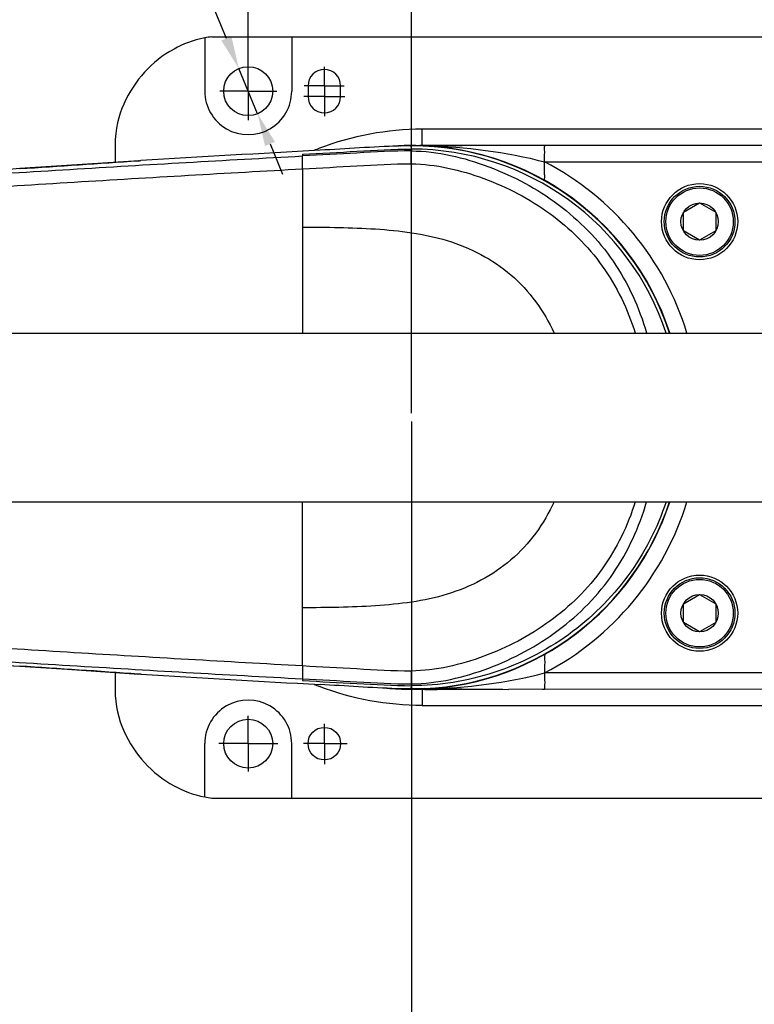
# Model space of a CAD drawing. Header units: millimetres. Extents: x 4086 to 8318, y 123 to 1549.
# Tile 22 of 56: x 6829 to 6896, y 712 to 802. Entities that reach past the tile are written whole.
import ezdxf

# ---------------------------------------------------------------- set-up
doc = ezdxf.new("R2010")
doc.units = ezdxf.units.MM
doc.styles.get("Standard").update_dxf_attribs({"font": 'SourceHanSansCN-Normal.ttf'})
doc.dimstyles.get("Standard").update_dxf_attribs({"dimscale": 6, "dimtxt": 5, "dimasz": 3, "dimexe": 0.18, "dimexo": 0.0625, "dimgap": 0.8, "dimtad": 1, "dimtoh": 1, "dimdec": 1, "dimlfac": 2, "dimzin": 0, "dimdsep": 46, "dimtxsty": 'Standard', "dimcen": 0.09, "dimclrd": 256, "dimclre": 256, "dimclrt": 256, "dimadec": 0, "dimazin": 2, "dimtfac": 1, "dimtdec": 1, "dimtofl": 0, "dimtmove": 0, "dimatfit": 3, "dimfxl": 1, "dimtolj": 1, "dimtzin": 0, "dimarcsym": 0})
doc.dimstyles.new('半径标注', dxfattribs={"dimtxt": 7, "dimasz": 3, "dimexe": 1.25, "dimexo": 0.625, "dimtad": 1, "dimtoh": 1, "dimlfac": 4, "dimdsep": 46, "dimtxsty": 'Standard', "dimcen": 2.5, "dimadec": 0, "dimazin": 0, "dimtfac": 1, "dimtmove": 0, "dimatfit": 3, "dimfxl": 1, "dimarcsym": 0})

# ---------------------------------------------------------------- blocks, each defined once
blk = doc.blocks.new('*D927')
at = {"lineweight": -2}
for p, q in [((6849.958, 795.867), (6849.958, 840.256)), ((6909.958, 795.867), (6909.958, 840.256)), ((6903.958, 839.176), (6855.958, 839.176))]:
    blk.add_line(p, q, dxfattribs=at)
for points in [[(6855.958, 840.176), (6855.958, 838.176), (6849.958, 839.176)], [(6903.958, 838.176), (6903.958, 840.176), (6909.958, 839.176)]]:
    blk.add_solid(points)
at = {"layer": 'Defpoints', "color": 0}
for p in [(6849.958, 839.176), (6849.958, 795.492), (6909.958, 795.492)]:
    blk.add_point(p, dxfattribs=at)
at = {"insert": (6879.958, 847.084), "char_height": 30, "attachment_point": 5}
blk.add_mtext('\\A1;\\A1;{\\H0.2x;120}', dxfattribs=at)
blk = doc.blocks.new('*D929')
at = {"color": 0, "lineweight": -2}
for p, q in [((6763.292, 860.121), (6823.227, 860.121)), ((6847.951, 800.343), (6823.227, 860.121)), ((6850.818, 793.412), (6849.098, 797.571)), ((6851.964, 790.64), (6853.111, 787.868))]:
    blk.add_line(p, q, dxfattribs=at)
at = {"color": 0}
for points in [[(6847.489, 800.152), (6848.413, 800.534), (6849.098, 797.571)], [(6852.426, 790.831), (6851.502, 790.449), (6850.818, 793.412)]]:
    blk.add_solid(points, dxfattribs=at)
at = {"layer": 'Defpoints', "color": 0}
for p in [(6849.098, 797.571), (6850.818, 793.412)]:
    blk.add_point(p, dxfattribs=at)
at = {"color": 0, "insert": (6792.947, 863.991), "char_height": 7, "attachment_point": 5}
blk.add_mtext('{\\H0.714286x;6-%%C9贯通（安装孔）}', dxfattribs=at)
blk = doc.blocks.new('*D930')
at = {"lineweight": -2}
for p, q in [((6864.958, 765.117), (6864.958, 687.547)), ((6929.958, 735.117), (6929.958, 687.547)), ((6870.958, 688.627), (6923.958, 688.627))]:
    blk.add_line(p, q, dxfattribs=at)
for points in [[(6870.958, 689.627), (6870.958, 687.627), (6864.958, 688.627)], [(6923.958, 687.627), (6923.958, 689.627), (6929.958, 688.627)]]:
    blk.add_solid(points)
at = {"layer": 'Defpoints', "color": 0}
for p in [(6864.958, 765.492), (6929.958, 735.492), (6929.958, 688.627)]:
    blk.add_point(p, dxfattribs=at)
at = {"insert": (6897.458, 696.539), "char_height": 30, "attachment_point": 5}
blk.add_mtext('\\A1;\\A1;{\\H0.2x;130}', dxfattribs=at)
blk = doc.blocks.new('*D931')
at = {"lineweight": -2}
for p, q in [((6752.458, 765.867), (6752.458, 813.477)), ((6864.959, 765.868), (6864.959, 813.477)), ((6858.959, 812.397), (6758.458, 812.397))]:
    blk.add_line(p, q, dxfattribs=at)
for points in [[(6758.458, 813.397), (6758.458, 811.397), (6752.458, 812.397)], [(6858.959, 811.397), (6858.959, 813.397), (6864.959, 812.397)]]:
    blk.add_solid(points)
at = {"layer": 'Defpoints', "color": 0}
for p in [(6752.458, 812.397), (6752.458, 765.492), (6864.959, 765.493)]:
    blk.add_point(p, dxfattribs=at)
at = {"insert": (6808.708, 820.306), "char_height": 30, "attachment_point": 5}
blk.add_mtext('\\A1;\\A1;{\\H0.2x;225}', dxfattribs=at)

msp = doc.modelspace()

# ---------------------------------------------------------------- linework, layer by layer
at = {"color": 7, "linetype": 'Continuous'}
for p, q in [((6845.9576, 800.389), (6845.9576, 795.4916)), ((6846.6153, 800.4916), (6925.0817, 800.4916)), ((6853.9576, 800.4916), (6853.9576, 795.4916)), ((6855.4576, 795.9916), (6855.4576, 794.9916)), ((6858.4576, 794.9916), (6858.4576, 795.9916)), ((6908.0234, 791.9904), (6865.9485, 791.9904)), ((6865.9629, 790.503), (6865.9629, 791.9905)), ((6837.7224, 790.4916), (6837.7224, 788.9438)), ((6864.9593, 790.1635), (6864.9444, 790.4539)), ((6866.5708, 790.5023), (6866.1669, 790.5032)), ((6867.0183, 790.4989), (6868.1581, 790.4917)), ((6870.8983, 790.4908), (6868.3366, 790.4908)), ((6869.8979, 790.4881), (6869.6137, 790.488)), ((6870.5792, 790.4892), (6869.8979, 790.4881)), ((6929.4576, 790.4917), (6873.9, 790.4971)), ((6877.1983, 790.4923), (6876.9942, 790.4926)), ((6854.9576, 789.6927), (6854.9576, 789.5332)), ((6864.9593, 790.1636), (6864.9577, 789.9971)), ((6833.2802, 788.6461), (6828.9488, 788.3651)), ((6839.8888, 789.0926), (6833.2802, 788.6461)), ((6839.8622, 789.0908), (6839.8897, 789.0925)), ((6839.8897, 789.0925), (6839.8624, 789.0906)), ((6839.8897, 789.0925), (6839.8888, 789.0926)), ((6839.8897, 789.0925), (6839.9635, 789.0971)), ((6839.9635, 789.0971), (6840.0378, 789.1017)), ((6840.0378, 789.1017), (6840.097, 789.1053)), ((6877.2046, 788.9919), (6929.9576, 788.9916)), ((6854.9578, 788.3502), (6854.9574, 782.9919)), ((6889.9724, 784.3491), (6891.4576, 785.2066)), ((6891.4576, 785.2066), (6892.9429, 784.3491)), ((6889.9724, 782.6341), (6889.9724, 784.3491)), ((6892.9429, 784.3491), (6892.9429, 782.6341)), ((6854.958, 782.9919), (6854.9575, 773.2427)), ((6891.4576, 781.7766), (6889.9724, 782.6341)), ((6892.9429, 782.6341), (6891.4576, 781.7766)), ((6764.5624, 773.2416), (6914.9576, 773.2416)), ((6764.5623, 757.7416), (6914.9576, 757.7416)), ((6854.9575, 747.9915), (6854.9575, 757.7405)), ((6889.9724, 748.3491), (6891.4576, 749.2066)), ((6891.4576, 749.2066), (6892.9429, 748.3491)), ((6854.9575, 742.633), (6854.9576, 747.9912)), ((6889.9724, 746.6341), (6889.9724, 748.3491)), ((6892.9429, 748.3491), (6892.9429, 746.6341)), ((6891.4576, 745.7766), (6889.9724, 746.6341)), ((6892.9429, 746.6341), (6891.4576, 745.7766)), ((6828.9488, 742.6181), (6833.3056, 742.3354)), ((6833.3056, 742.3354), (6839.8888, 741.8906)), ((6837.7224, 742.0394), (6837.7224, 740.4916)), ((6839.8897, 741.8907), (6839.8622, 741.8924)), ((6839.8897, 741.8907), (6839.8628, 741.8926)), ((6839.8888, 741.8906), (6839.8897, 741.8907)), ((6840.1122, 741.8769), (6839.8897, 741.8907)), ((6929.9576, 741.9916), (6877.2046, 741.9913)), ((6854.9576, 741.45), (6854.9576, 741.2905)), ((6864.9426, 740.5542), (6864.9593, 740.8197)), ((6864.9585, 740.8195), (6864.9585, 740.9862)), ((6863.7077, 740.5421), (6863.6169, 740.5452)), ((6863.7076, 740.5334), (6863.7076, 740.5753)), ((6864.8395, 740.4919), (6864.8796, 740.4918)), ((6864.8796, 740.4918), (6864.9428, 740.4917)), ((6865.9629, 740.4802), (6865.9629, 738.9972)), ((6866.2073, 740.48), (6866.2863, 740.4801)), ((6866.2076, 740.586), (6866.2076, 740.5334)), ((6866.2077, 740.48), (6866.5708, 740.4809)), ((6868.3379, 740.4924), (6870.899, 740.4924)), ((6869.8979, 740.4954), (6870.4492, 740.4948)), ((6929.4576, 740.4915), (6873.9, 740.4861)), ((6877.0051, 740.4907), (6877.1983, 740.491)), ((6865.9626, 738.9973), (6908.0294, 738.9973)), ((6845.9575, 730.5941), (6845.9575, 735.4909)), ((6853.9576, 730.4916), (6853.9576, 735.4916)), ((6846.6149, 730.4915), (6925.0817, 730.4916))]:
    msp.add_line(p, q, dxfattribs=at)
for p, q in [((6849.9576, 795.4916), (6849.9576, 798.127)), ((6856.9576, 795.9916), (6856.9576, 797.742)), ((6856.9576, 795.9916), (6855.0983, 795.9916)), ((6856.9576, 795.9916), (6856.9576, 793.1992)), ((6856.9576, 795.9916), (6858.7941, 795.9916)), ((6849.9576, 795.4916), (6847.3409, 795.4916)), ((6849.9576, 795.4916), (6849.9576, 792.8142)), ((6849.9576, 795.4916), (6852.5766, 795.4916)), ((6856.9576, 794.9916), (6855.079, 794.9916)), ((6856.9576, 794.9916), (6858.8326, 794.9916)), ((6849.9576, 735.4916), (6849.9576, 738.0596)), ((6856.9576, 735.4916), (6856.9576, 737.3281)), ((6849.9576, 735.4916), (6847.2572, 735.4916)), ((6849.9576, 735.4916), (6852.6662, 735.4916)), ((6849.9576, 735.4916), (6849.9576, 732.9393)), ((6856.9576, 735.4916), (6855.0339, 735.4916)), ((6856.9576, 735.4916), (6856.9576, 733.5938))]:
    msp.add_line(p, q)
msp.add_lwpolyline([(6768.7696, 744.0236), (6774.7239, 744.5024), (6794.4873, 744.395), (6828.9488, 742.6181)], dxfattribs=at)
msp.add_lwpolyline([(6856.9576, 735.4916), (6859.057, 735.4916)])
for centre, radius in [((6849.9576, 795.4916), 2.25), ((6891.4576, 783.4916), 3.5), ((6891.4576, 783.4916), 3.25), ((6891.4576, 783.4916), 3.1), ((6891.4576, 783.4916), 1.715), ((6891.4576, 747.4916), 3.5), ((6891.4576, 747.4916), 3.25), ((6891.4576, 747.4916), 3.1), ((6891.4576, 747.4916), 1.715), ((6849.9576, 735.4916), 2.25), ((6856.9576, 735.4916), 1.5)]:
    msp.add_circle(centre, radius, dxfattribs=at)
for centre, radius, start, end in [((6847.7489, 790.8705), 9.6879, 96.722092, 100.658365), ((6856.9576, 795.9916), 1.5, 0, 180), ((6849.9576, 795.4916), 4, 179.99056, 0), ((6856.9576, 794.9916), 1.5, 180, 0), ((6864.9576, 765.4916), 25, 18.116667, 93.939039), ((6864.9576, 765.4916), 24.9895, 18.088121, 93.923154), ((6864.9576, 765.4916), 24.9793, 91.934646, 93.145337), ((6864.9576, 765.4916), 24.9686, 18.085048, 92.310927), ((6864.8112, 782.8527), 7.6358, 95.23619, 96.469508), ((6866.1565, 713.2933), 77.21, 89.904351, 90.314861), ((6869.5418, 1057.7532), 267.2652, 269.776418, 270.015416), ((7018.3643, -2156.1016), 2950.597, 93.1434913, 93.4637713), ((6865.9833, 765.5079), 26.4849, 110.98172, 112.131705), ((6864.9593, 765.4929), 24.6706, 18.313272, 90.000012), ((6710.8145, 2647.2054), 1862.5907, 273.6364119, 273.9728691), ((6864.9576, 765.4916), 26.5, 17.005141, 62.473996), ((6864.9576, 765.4916), 24.9686, 272.868581, 341.890981), ((6864.9576, 765.4916), 24.9895, 272.867186, 341.901676), ((6864.9576, 765.4916), 25, 272.865984, 341.86362), ((6864.9576, 765.4916), 26.5, 297.525985, 342.99483), ((6710.6395, -1118.9052), 1865.2793, 86.0274662, 86.3634494), ((7018.3638, 3687.0788), 2950.591, 266.536308, 266.8564975), ((6865.988, 765.4836), 26.4944, 247.880665, 249.021196), ((6864.9576, 765.4916), 25, 264.859163, 269.729264), ((6864.9576, 765.4916), 24.9895, 266.920957, 267.132814), ((6865.1103, 785.754), 45.2005, 268.221631, 269.787378), ((6864.9405, 765.4877), 24.9339, 270.004955, 272.913084), ((6864.9635, 773.0749), 32.5833, 269.963651, 270.584011), ((6864.9667, 773.2081), 32.7164, 270.575982, 271.374818), ((6864.9257, 774.5746), 34.0835, 271.388754, 272.155548), ((6869.6448, 449.1539), 291.3415, 90.006119, 90.225364), ((6849.9576, 735.4916), 4, 0, 180.009483), ((6847.7489, 740.1127), 9.6879, 259.341635, 263.277908)]:
    msp.add_arc(centre, radius, start, end, dxfattribs=at)
for points, knots in [([(6845.9571, 800.3913), (6844.8796, 800.1881), (6842.8149, 799.3581), (6840.2956, 797.3684), (6838.4079, 794.4918), (6837.7158, 792.0337), (6837.7221, 790.4916)], [0, 0, 0, 0, 0.2118487, 0.4788856, 0.7459224, 1, 1, 1, 1]), ([(6864.113, 790.4565), (6864.099, 790.4541), (6864.0043, 790.4557), (6863.9106, 790.45), (6863.8308, 790.4472)], [0, 0, 0, 0, 0.1507557, 1, 1, 1, 1]), ([(6877.2051, 788.992), (6877.2053, 789.1834), (6877.1939, 789.5253), (6877.2343, 790.0281), (6877.1531, 790.2559), (6877.2362, 790.4917), (6877.1981, 790.4919)], [0, 0, 0, 0, 0.3827889, 0.7070848, 0.9238095, 1, 1, 1, 1]), ([(6769.3647, 786.5183), (6772.9246, 786.2364), (6780.0732, 786.0822), (6790.7837, 786.1879), (6801.4932, 786.4669), (6815.7556, 787.179), (6833.5694, 788.3274), (6847.8266, 789.1458), (6854.9576, 789.5329)], [0, 0, 0, 0, 0.1250226, 0.2500495, 0.3750516, 0.5000386, 0.7499744, 1, 1, 1, 1]), ([(6854.9576, 788.3506), (6854.9516, 788.5044), (6854.9469, 788.7799), (6854.9257, 789.155), (6854.9582, 789.371), (6854.9311, 789.5149), (6854.9576, 789.5331)], [0, 0, 0, 0, 0.390041, 0.707789, 0.918528, 1, 1, 1, 1]), ([(6854.9576, 789.6925), (6856.6239, 789.7845), (6859.9562, 789.9581), (6863.2905, 790.1624), (6864.9593, 790.1636)], [0, 0, 0, 0, 0.5000037, 1, 1, 1, 1]), ([(6864.9577, 789.9971), (6863.2891, 790.0114), (6859.9554, 789.7848), (6856.6236, 789.6232), (6854.9576, 789.533)], [0, 0, 0, 0, 0.5000364, 1, 1, 1, 1]), ([(6864.9388, 788.8116), (6864.9418, 789.0919), (6864.9713, 789.4839), (6864.9329, 789.8849), (6864.9576, 789.9972)], [0, 0, 0, 0, 0.7090043, 1, 1, 1, 1]), ([(6864.9576, 789.9972), (6867.3767, 789.974), (6872.2003, 788.8256), (6878.668, 785.3726), (6883.87, 780.0901), (6885.902, 775.5806), (6886.5823, 773.2545)], [0, 0, 0, 0, 0.2496783, 0.499917, 0.7498736, 1, 1, 1, 1]), ([(6854.9575, 788.3506), (6856.6223, 788.4433), (6859.9475, 788.6069), (6863.2755, 788.8327), (6864.9388, 788.8116)], [0, 0, 0, 0, 0.5005891, 1, 1, 1, 1]), ([(6864.9388, 788.8116), (6867.2105, 788.7827), (6871.7482, 787.7179), (6877.863, 784.5259), (6882.8398, 779.6336), (6884.8522, 775.4344), (6885.5412, 773.2564)], [0, 0, 0, 0, 0.2490517, 0.4997783, 0.7495811, 1, 1, 1, 1]), ([(6877.2053, 787.2859), (6877.1627, 787.3099), (6877.2608, 787.547), (6877.1763, 787.8609), (6877.2156, 788.4033), (6877.2093, 788.7856), (6877.2051, 788.9916)], [0, 0, 0, 0, 0.0861212, 0.3167825, 0.6376676, 1, 1, 1, 1]), ([(6770.988, 785.1464), (6774.4887, 784.9367), (6781.503, 784.8554), (6792.0126, 784.9897), (6802.5148, 785.3032), (6816.5, 786.0296), (6833.974, 787.1545), (6847.96, 787.9591), (6854.9578, 788.3496)], [0, 0, 0, 0, 0.1251496, 0.250145, 0.3751218, 0.5000645, 0.7498824, 1, 1, 1, 1]), ([(6854.9574, 782.992), (6857.1895, 782.9927), (6861.6457, 782.933), (6868.3362, 782.1427), (6874.4589, 779.0067), (6877.1585, 775.265), (6878.0795, 773.2465)], [0, 0, 0, 0, 0.2508238, 0.5013585, 0.7506801, 1, 1, 1, 1]), ([(6878.08, 757.7378), (6877.1591, 755.7192), (6874.4596, 751.9771), (6868.3368, 748.8406), (6861.646, 748.0502), (6857.1896, 747.9904), (6854.9574, 747.9912)], [0, 0, 0, 0, 0.2493199, 0.4986414, 0.7491761, 1, 1, 1, 1]), ([(6885.5418, 757.7285), (6884.8528, 755.5503), (6882.8407, 751.3506), (6877.8638, 746.4578), (6871.7488, 743.2655), (6867.2107, 742.2005), (6864.9388, 742.1716)], [0, 0, 0, 0, 0.2504244, 0.5002168, 0.7509441, 1, 1, 1, 1]), ([(6864.9585, 740.9862), (6867.3787, 741.0124), (6872.2059, 742.1537), (6878.6732, 745.6164), (6883.8763, 750.9013), (6885.906, 755.4138), (6886.5868, 757.7409)], [0, 0, 0, 0, 0.2496975, 0.4999506, 0.7498733, 1, 1, 1, 1]), ([(6888.3791, 757.7385), (6887.5747, 755.3075), (6885.1801, 750.6672), (6879.6266, 745.1855), (6872.6747, 741.6476), (6867.5191, 740.8203), (6864.9585, 740.8195)], [0, 0, 0, 0, 0.2499922, 0.4999893, 0.7500084, 1, 1, 1, 1]), ([(6854.9578, 742.6336), (6847.9601, 743.0241), (6833.9744, 743.8287), (6816.5007, 744.9535), (6802.5158, 745.6799), (6792.0137, 745.9934), (6781.5044, 746.1278), (6774.4902, 746.0465), (6770.9897, 745.8369)], [0, 0, 0, 0, 0.2501179, 0.499936, 0.624879, 0.7498558, 0.8748514, 1, 1, 1, 1]), ([(6769.3468, 744.4606), (6772.9076, 744.7407), (6780.0572, 744.9035), (6790.7701, 744.7948), (6801.4818, 744.5169), (6815.7472, 743.8046), (6833.5648, 742.6563), (6847.825, 741.8368), (6854.9576, 741.45)], [0, 0, 0, 0, 0.1250214, 0.2500483, 0.3750506, 0.5000378, 0.749974, 1, 1, 1, 1]), ([(6877.2053, 743.6973), (6877.248, 743.7212), (6877.1512, 743.3747), (6877.2339, 743.1543), (6877.1939, 742.5681), (6877.2083, 742.1976), (6877.2051, 741.9916)], [0, 0, 0, 0, 0.0860803, 0.3168311, 0.6375934, 1, 1, 1, 1]), ([(6854.9576, 742.6336), (6854.9517, 742.4797), (6854.9469, 742.204), (6854.9257, 741.8288), (6854.9581, 741.6125), (6854.9311, 741.4686), (6854.9576, 741.4503)], [0, 0, 0, 0, 0.3899651, 0.7077, 0.9184701, 1, 1, 1, 1]), ([(6864.9388, 742.1716), (6863.2755, 742.1505), (6859.9475, 742.3763), (6856.6223, 742.5399), (6854.9575, 742.6326)], [0, 0, 0, 0, 0.4994107, 1, 1, 1, 1]), ([(6864.9388, 742.1716), (6864.9418, 741.8913), (6864.9713, 741.4993), (6864.9329, 741.0983), (6864.9576, 740.986)], [0, 0, 0, 0, 0.709011, 1, 1, 1, 1]), ([(6877.2051, 741.9912), (6877.2053, 741.7999), (6877.1938, 741.458), (6877.2344, 740.955), (6877.153, 740.7273), (6877.2362, 740.4915), (6877.1981, 740.4913)], [0, 0, 0, 0, 0.3826878, 0.7071213, 0.9238869, 1, 1, 1, 1]), ([(6854.9576, 741.4502), (6856.6236, 741.36), (6859.9554, 741.1984), (6863.2891, 740.9719), (6864.9577, 740.9861)], [0, 0, 0, 0, 0.4999589, 1, 1, 1, 1]), ([(6854.9576, 741.2905), (6856.6221, 741.1986), (6859.9507, 741.021), (6863.2816, 740.8281), (6864.9486, 740.8225)], [0, 0, 0, 0, 0.5000051, 1, 1, 1, 1]), ([(6837.7221, 740.4916), (6837.7158, 738.9495), (6838.4079, 736.4914), (6840.2956, 733.6148), (6842.8149, 731.6251), (6844.8796, 730.7951), (6845.9571, 730.5919)], [0, 0, 0, 0, 0.2540776, 0.5211144, 0.7881513, 1, 1, 1, 1]), ([(6868.4989, 740.4932), (6868.4449, 740.4929), (6868.3371, 740.4924), (6868.2292, 740.4919), (6868.1752, 740.4916)], [0, 0, 0, 0, 0.499967, 1, 1, 1, 1])]:
    msp.add_open_spline(points, degree=3, knots=knots, dxfattribs=at)
for points in [[(6865.9485, 791.9904), (6862.7452, 791.9838), (6859.4908, 791.3838), (6856.4998, 790.2367)], [(6863.8308, 790.4472), (6861.4049, 790.3634), (6858.983, 790.1892), (6856.5594, 790.0556)], [(6866.284, 790.4767), (6869.9565, 790.3749), (6873.6487, 789.9135), (6877.2053, 788.9926)], [(6869.6137, 790.4869), (6868.5994, 790.486), (6867.5851, 790.4978), (6866.5708, 790.5023)], [(6868.1581, 790.4917), (6868.2717, 790.4911), (6868.3853, 790.4905), (6868.4989, 790.49)], [(6873.9, 790.4971), (6872.4712, 790.498), (6871.0425, 790.4883), (6869.6137, 790.4869)], [(6828.9488, 788.3648), (6818.4911, 787.6974), (6808.0312, 786.9995), (6797.5572, 786.675)], [(6794.5014, 744.3944), (6805.9953, 744.1005), (6817.4744, 743.3506), (6828.9488, 742.6184)], [(6866.4134, 740.5103), (6870.0427, 740.6216), (6873.6903, 741.08), (6877.2053, 741.9905)], [(6865.9626, 738.9914), (6862.7555, 739.0007), (6859.497, 739.5972), (6856.5024, 740.7454)], [(6863.6169, 740.5452), (6861.2635, 740.6285), (6858.9137, 740.7959), (6856.5624, 740.9273)], [(6866.5708, 740.4809), (6867.5851, 740.4853), (6868.5994, 740.4972), (6869.6137, 740.4962)], [(6868.1752, 740.4916), (6867.7936, 740.4895), (6867.412, 740.4865), (6867.0304, 740.4844)], [(6869.6137, 740.4962), (6871.0425, 740.4949), (6872.4712, 740.4852), (6873.9, 740.4861)]]:
    msp.add_open_spline(points, degree=3, dxfattribs=at)

# ---------------------------------------------------------------- dimensions: what is measured, and where the dimension line sits
dim = msp.add_diameter_dim_2p(p1=(6850.8176, 793.4124), p2=(6849.0977, 797.5708), text='{\\H0.714286x;6-%%C9贯通（安装孔）}', dimstyle='半径标注', override={"dimtxsty": 'Standard'})
dim.commit()
dim.dimension.update_dxf_attribs({"geometry": '*D929', "text_midpoint": (6792.9472, 860.121), "dimtype": 163})
for base, p1, p2, text, picture, middle in [((6849.9576, 839.1762), (6909.9576, 795.4916), (6849.9576, 795.4916), '\\A1;{\\H0.2x;120}', '*D927', (6879.9576, 839.1762)), ((6752.4576, 812.3975), (6864.9593, 765.4929), (6752.4576, 765.4916), '\\A1;{\\H0.2x;225}', '*D931', (6808.7085, 812.3975))]:
    dim = msp.add_linear_dim(base=base, p1=p1, p2=p2, text=text, dimstyle='Standard', override={"dimasz": 1, "dimtxsty": 'Standard'})
    dim.commit()
    dim.dimension.update_dxf_attribs({"geometry": picture, "text_midpoint": middle, "dimtype": 160})
dim = msp.add_linear_dim(base=(6929.9576, 688.6268), p1=(6864.9576, 765.4916), p2=(6929.9576, 735.4916), text='\\A1;{\\H0.2x;130}', dimstyle='Standard', override={"dimasz": 1, "dimtxsty": 'Standard'})
dim.commit()
dim.dimension.update_dxf_attribs({"geometry": '*D930', "text_midpoint": (6897.4576, 696.5389)})

doc.saveas('drawing.dxf')
